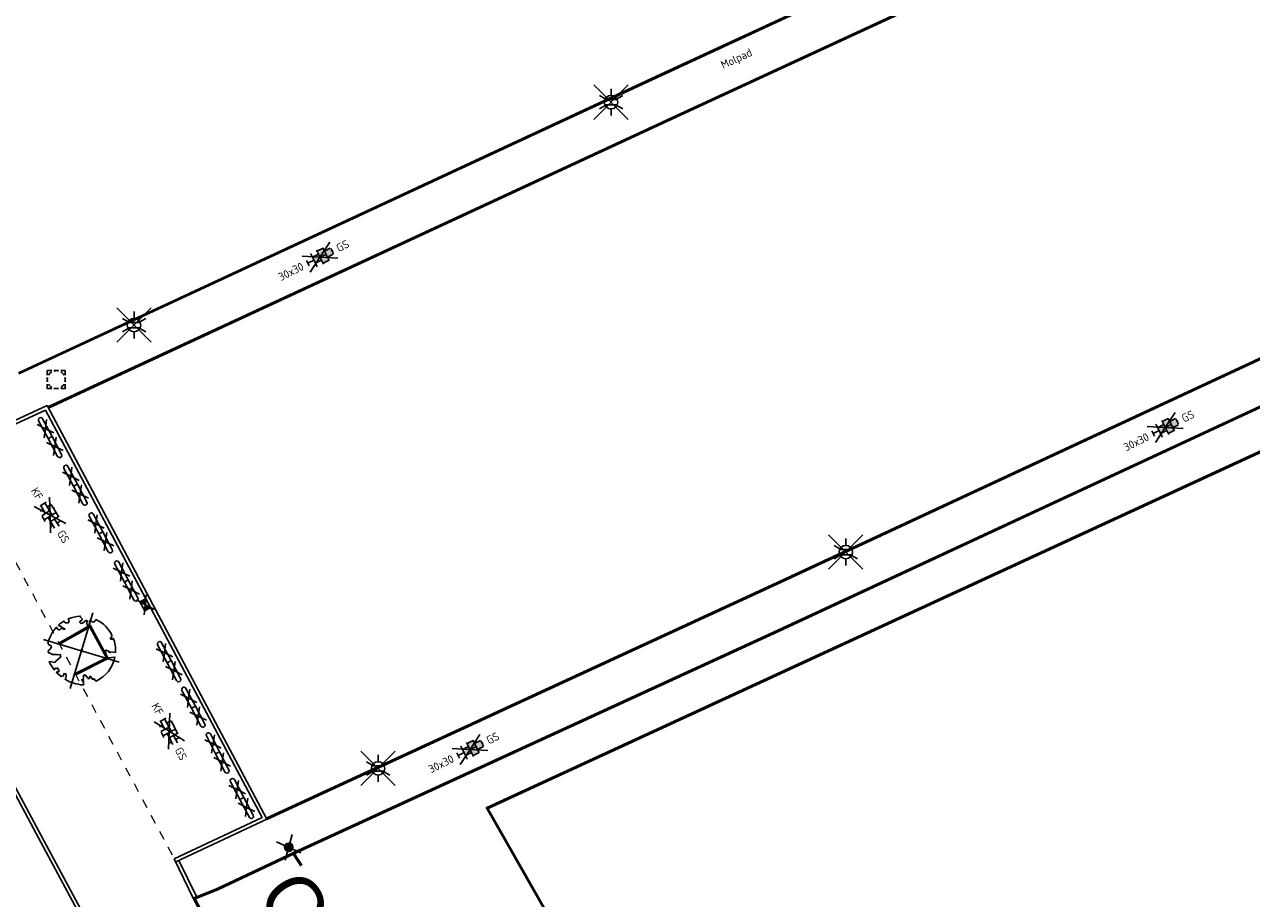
# Model space of a CAD drawing. Header units: metres. Extents: x 155090 to 155764, y 461362 to 461866.
# Tile 4 of 31: x 155285 to 155340, y 461465 to 461504. Entities that reach past the tile are written whole.
import ezdxf
from ezdxf.enums import TextEntityAlignment as Align

# ---------------------------------------------------------------- set-up
doc = ezdxf.new("R2018")
doc.units = ezdxf.units.M
doc.linetypes.add('ZZ-HIDDEN-SO', pattern=[4, 2, -2])
for name, color, linetype, lineweight in [('B-WE-OG-TOPOGRAFIE-T18', 10, 'Continuous', 18), ('N-WE-KG-GRENS_WERK-GD', 7, 'XX-WERKGRENS', 50), ('N-WE-VH-KANTOPSLUITING-T18', 10, 'Continuous', 18), ('V-WE-GR-BOOM-S', 90, 'Continuous', 25), ('V-WE-IE-MEUBILAIR_WEGMEUBILAIR-S-200', 7, 'Continuous', 25), ('V-WE-OV-LICHTMAST-S-200', 190, 'Continuous', 25), ('V-WE-RI-OVERIG_RIOOLPUT-OPHOOGTEBRENGEN-S-200', 10, 'Continuous', 25), ('V-WE-VH-KANTOPSLUITING_OPSLUITBAND_60X200-G', 150, 'V-VH-OPSLUITBAND-SO', 25), ('V-WE-VH-KANTOPSLUITING_TROTTOIRBAND_130X150-G', 210, 'V-VH-TROTTOIRBAND-SO', 25), ('V-WE-VH-KANTOPSLUITING_VOORKANTBAND-G', 50, 'Continuous', 25), ('V-WE-VH-MATERIAALGRENS-G', 7, 'ZZ-HIDDEN-SO', 18), ('V-WE-VH-STOOTBAND-S', 7, 'Continuous', 25), ('V-WE-VH-VERHARDING_BETONSTRAATSTEEN-S-200', 7, 'Continuous', 25), ('V-WE-VH-VERHARDING_TEGEL-S-200', 7, 'Continuous', 25), ('V01-WE-VH-KANTOPSLUITING_OPSLUITBAND_150X250-G', 150, 'Continuous', 25)]:
    doc.layers.add(name, color=color, linetype=linetype, lineweight=lineweight)
doc.layers.add('V-WE-RI-HWA_KOLK-S-200', color=150, linetype='Continuous', lineweight=25, true_color=0x007fff)
doc.styles.add('NLCS-ISO', font='NLCS-ISO.ttf')
doc.styles.add('NLCS-ISO-M200-T18', font='NLCS-ISO.ttf', dxfattribs={"height": 0.36})
doc.linetypes.add('V-VH-OPSLUITBAND-SO', pattern='A,4,-2,2,-2,2,[24,NLCS.SHX,S=1,R=0,X=0,Y=0],2,-2,2,-2', length=20)
doc.linetypes.add('V-VH-TROTTOIRBAND-SO', pattern='A,2.5,[24,NLCS.SHX,S=1,R=0,X=0,Y=0],2.5,-2,2,-2,2,-2', length=15)
doc.linetypes.add('XX-WERKGRENS', pattern='A,0,[137,NLCS.SHX,S=0.5,R=0,X=0,Y=0],-30', length=30)

# ---------------------------------------------------------------- blocks, each defined once
blk = doc.blocks.new('V-SVH-BSS_KEIFORMAAT_ELLEBOOG_KL-SO')
for p, q in [((0, 0), (-3.46, 2)), ((0, 0), (-3.46, -2)), ((-2.92, 0.77), (-2.92, -0.66)), ((-2.92, 0.39), (0.23, 0.39)), ((-1.87, 1.43), (-1.87, 0.39)), ((-1.86, 1.44), (1.28, 1.44)), ((-0.82, 1.69), (-0.82, 1.44)), ((-0.82, 0.39), (-0.82, -1.69)), ((0, 0), (3.46, 2)), ((0, 0), (3.46, -2)), ((0.23, 1.44), (0.23, -1.71)), ((1.28, 1.61), (1.28, -0.66)), ((1.28, 0.39), (3.17, 0.39)), ((2.33, 1.22), (2.33, 0.39)), ((-3.01, -0.66), (-0.82, -0.66)), ((-1.87, -0.66), (-1.87, -1.43)), ((-0.65, -1.71), (0.65, -1.71)), ((0.23, -0.66), (3.01, -0.66)), ((2.33, -0.66), (2.33, -1.22))]:
    blk.add_line(p, q)
at = {"style": 'NLCS-ISO'}
blk.add_attdef('FORMAAT', text='', height=1.8, dxfattribs=at).set_placement((-4.25, 0), align=Align.MIDDLE_RIGHT)
blk.add_attdef('KLEUR', text='', height=1.8, dxfattribs=at).set_placement((4.25, 0), align=Align.MIDDLE_LEFT)
at = {"style": 'NLCS-ISO', "flags": 1}
blk.add_attdef('FUNCTIE', text='', height=1.8, dxfattribs=at).set_placement((0, -2.75), align=Align.TOP_CENTER)
blk = doc.blocks.new('V-SVH-TEGEL_300X300_DIK_HALFST_KL-SO')
h = blk.add_hatch(color=254)
h.dxf.hatch_style = 1
h.paths.add_polyline_path([(0, 0.75), (-1.5, 0.75), (-1.5, -0.75), (0, -0.75)])
h.paths.add_polyline_path([(1.5, 1.5), (0, 1.5), (0, 0), (1.5, 0)])
h.paths.add_polyline_path([(1.5, 0), (0, 0), (0, -0.75), (0, -1.5), (1.5, -1.5)])
h.paths.add_polyline_path([(3, 0.67), (2.92, 0.75), (1.5, 0.75), (1.5, 0), (1.5, -0.75), (2.92, -0.75), (3, -0.67)])
for p, q in [((0, 0), (-3.46, 2)), ((0, 0), (-3.46, -2)), ((-3, -0.67), (-3, 0.67)), ((-3, 0), (-1.5, 0)), ((-1.67, 1.5), (-1.5, 1.5)), ((-1.5, -1.55), (-1.5, 1.55)), ((-1.5, 0.75), (0, 0.75)), ((0, 0), (3.46, 2)), ((0, -1.75), (0, 1.75)), ((0, 1.5), (1.5, 1.5)), ((0, 0), (1.5, 0)), ((0, 0), (3.46, -2)), ((1.5, -1.55), (1.5, 1.55)), ((1.5, 0.75), (2.94, 0.75)), ((3, -0.67), (3, 0.67)), ((3, 0), (3.25, 0)), ((-1.67, -1.5), (-1.5, -1.5)), ((-1.5, -0.75), (0, -0.75)), ((0, -1.5), (1.5, -1.5)), ((1.5, -0.75), (2.94, -0.75))]:
    blk.add_line(p, q)
at = {"style": 'NLCS-ISO'}
blk.add_attdef('FORMAAT', text='', height=1.8, dxfattribs=at).set_placement((-4.25, 0), align=Align.MIDDLE_RIGHT)
blk.add_attdef('KLEUR', text='', height=1.8, dxfattribs=at).set_placement((4.25, 0), align=Align.MIDDLE_LEFT)
at = {"style": 'NLCS-ISO', "flags": 1}
blk.add_attdef('FUNCTIE', text='', height=1.8, dxfattribs=at).set_placement((0, -2.75), align=Align.TOP_CENTER)
blk = doc.blocks.new('V-SVH-STOOTBAND_VLAK_ROND_1000X200')
for points in [[(0, 0.1), (0.9, 0.1)], [(0, -0.1), (0, 0.1)], [(0, -0.1), (0.9, -0.1)]]:
    blk.add_lwpolyline(points)
at = {"flags": 128}
for points in [[(0.114, 0.242), (0.45, 0), (0.786, 0.242)], [(0.114, -0.242), (0.45, 0), (0.784, -0.241)]]:
    blk.add_lwpolyline(points, dxfattribs=at)
blk.add_arc((0.9, 0), 0.1, 269.9997, 90.0003)
blk = doc.blocks.new('*U55')
at = {"lineweight": 30, "flags": 106}
blk.add_attdef('OB', text='', height=0.36, dxfattribs=at).set_placement((0, 0.1), align=Align.BOTTOM_CENTER)
blk = doc.blocks.new('V-SIE-WEG_PAAL_ALGEMEEN-SO')
h = blk.add_hatch(color=256)
edge = h.paths.add_edge_path()
edge.add_arc((0, 0), 0.938, 0, 360)
for p, q in [((-2.27, -1.91), (2.27, 1.91)), ((2.27, -1.91), (-2.27, 1.91))]:
    blk.add_line(p, q)
blk.add_circle((0, 0), 0.938)
blk = doc.blocks.new('V-SRI-KOLK_STRAAT-SO')
h = blk.add_hatch(color=256)
h.dxf.hatch_style = 1
h.paths.add_polyline_path([(-1.125, 0), (0, 0.75), (-1.125, 1.5)])
h.paths.add_polyline_path([(1.125, 0), (1.125, 1.5), (0, 0.75)])
for p, q in [((-1.875, -0.5), (1.875, 2)), ((1.875, -0.5), (-1.875, 2)), ((-1.125, 0), (1.125, 1.5)), ((1.125, 0), (-1.125, 1.5))]:
    blk.add_line(p, q)
blk.add_lwpolyline([(-1.125, 0), (1.125, 0), (1.125, 1.5), (-1.125, 1.5)], close=True)
blk = doc.blocks.new('SRI-PUT_OPHOOGTEBRENGEN-SO')
for p, q in [((-2, -0.5), (-2, 0.5)), ((-0.5, 2), (0.5, 2)), ((2, -0.5), (2, 0.5)), ((-0.5, -2), (0.5, -2))]:
    blk.add_line(p, q)
for points in [[(-1, 2), (-2, 2), (-2, 1)], [(1, 2), (2, 2), (2, 1)], [(-1, -2), (-2, -2), (-2, -1)], [(1, -2), (2, -2), (2, -1)]]:
    blk.add_lwpolyline(points)
for start, end in [(165.5225, 194.4775), (120, 150), (75.5225, 104.4775), (30, 60), (345.5225, 14.4775), (210, 240), (255.5225, 284.4775), (300, 330)]:
    blk.add_arc((0, 0), 2, start, end)
blk = doc.blocks.new('V-SGR-BOOM_05')
for p, q in [((-4.15, 4.15), (4.15, -4.15)), ((4.15, 4.15), (-4.15, -4.15))]:
    blk.add_line(p, q)
blk.add_lwpolyline([(0.43, 4.71), (0.44, 4.72), (0.45, 4.73), (0.46, 4.74), (0.47, 4.75), (0.47, 4.75), (0.48, 4.76), (0.49, 4.77), (0.49, 4.78), (0.5, 4.79), (0.51, 4.8), (0.51, 4.82), (0.52, 4.84), (0.52, 4.86), (0.51, 4.88), (0.51, 4.92), (0.48, 5.03, -0.52938), (0.53, 5.1, -0.087139), (2.22, 4.62, -0.372341), (2.28, 4.47), (2.35, 4.12), (2.18, 3.95), (1.99, 3.99), (1.77, 3.82), (1.85, 3.6), (2.09, 3.53), (2.71, 3.67), (2.86, 3.59), (2.85, 3.45), (2.71, 3.36), (2.58, 2.94), (2.74, 2.67), (3.17, 3.35, -0.504641), (3.41, 3.14, 0.331948), (3.54, 2.92, 0.282008), (3.99, 3), (3.96, 2.99, -0.512156), (4.16, 2.98, -0.16076), (5.09, -0.06), (4.98, -0.17), (4.98, -0.29), (4.86, -0.31), (4.88, -0.44), (4.7, -0.38), (4.64, -0.52), (4.86, -0.67), (4.93, -0.72), (5.05, -0.6, -0.106371), (4.34, -2.61), (3.71, -2.2), (3.59, -2.28), (3.51, -1.94), (3.29, -1.67), (3.02, -1.68), (3.03, -1.99), (2.83, -2.68), (2.86, -2.81), (3.01, -2.83), (3.93, -3.18, -0.236298), (-0.23, -5.01, 0.159625), (-0.35, -4.77, 0.350802), (-0.31, -4.53, -0.504641), (-0.6, -4.39), (-0.53, -4.17), (-0.65, -3.96), (-0.8, -3.98), (-0.82, -4.14), (-0.94, -4.21), (-1.08, -4.11), (-1.2, -3.47), (-1.29, -3.38), (-1.52, -3.39), (-1.59, -3.66), (-1.68, -3.69), (-1.77, -3.92), (-2, -3.8, 0.733583), (-1.92, -3.97, -0.861625), (-1.87, -4.13, 0.279978), (-2.04, -4.39), (-2.04, -4.4, -0.827056), (-2.21, -4.58, -0.116774), (-4.15, -2.56), (-4.11, -2.55), (-4.08, -2.54), (-4.06, -2.53), (-4.04, -2.52), (-4.02, -2.51), (-4.01, -2.5), (-4, -2.49), (-3.77, -2.18), (-3.76, -2.17), (-3.76, -2.16), (-3.75, -2.15), (-3.75, -2.14), (-3.75, -2.13), (-3.74, -2.12), (-3.74, -2.11), (-3.74, -2.1), (-3.73, -2.09), (-3.72, -2.07), (-3.71, -2.06), (-3.71, -2.04), (-3.7, -2.02), (-3.69, -2.01), (-3.68, -1.99), (-3.68, -1.97), (-3.67, -1.96), (-3.67, -1.94), (-3.67, -1.93), (-3.67, -1.92), (-3.67, -1.9), (-3.67, -1.89), (-3.67, -1.88), (-3.68, -1.88), (-3.68, -1.87), (-3.69, -1.87), (-3.7, -1.87), (-3.71, -1.87), (-3.72, -1.87), (-3.73, -1.86), (-3.74, -1.86), (-3.75, -1.86), (-3.76, -1.86), (-3.78, -1.85), (-3.79, -1.84), (-3.8, -1.83), (-3.81, -1.83), (-3.83, -1.82), (-3.84, -1.81), (-3.85, -1.8), (-3.87, -1.78), (-3.88, -1.77), (-3.89, -1.76), (-3.91, -1.75), (-4.15, -2.03), (-4.16, -2.01), (-4.17, -2), (-4.18, -1.98), (-4.19, -1.97), (-4.2, -1.95), (-4.22, -1.94), (-4.24, -1.93), (-4.27, -1.92), (-4.32, -1.93), (-4.38, -1.94), (-4.46, -1.97, -0.040997), (-4.79, -1.03), (-4.62, -1.06), (-4.46, -1.16), (-4.38, -1.08), (-4.28, -0.93), (-4.38, -0.78), (-4.32, -0.57), (-4.52, -0.55), (-4.65, -0.42), (-4.89, -0.58, -0.05814), (-4.99, 0.83), (-4.85, 0.8), (-4.3, 0.36), (-4.06, 0.45), (-3.13, 0.69), (-3.05, 1), (-3.41, 1.14), (-3.46, 1.26), (-4.12, 1.58), (-4.14, 1.77), (-4.36, 1.96), (-4.45, 2.14), (-4.3, 2.38), (-3.96, 2.43), (-3.65, 2.63), (-3.65, 2.84), (-3.84, 3.07), (-3.79, 3.16), (-3.86, 3.31, -0.13428), (-1.66, 4.83, -0.541727), (-1.6, 4.78), (-1.61, 4.64), (-1.61, 4.56), (-1.6, 4.51), (-1.58, 4.46), (-1.56, 4.43), (-1.53, 4.41), (-1.51, 4.39), (-1.49, 4.38), (-1.47, 4.36), (-1.45, 4.34), (-1.43, 4.32), (-1.41, 4.31), (-1.4, 4.3), (-1.38, 4.28), (-1.36, 4.28), (-1.35, 4.27), (-1.33, 4.27), (-1.31, 4.28), (-1.29, 4.28), (-1.27, 4.29), (-1.25, 4.31), (-1.23, 4.32), (-1.21, 4.33), (-1.19, 4.34), (-1.17, 4.34), (-1.15, 4.35), (-1.13, 4.35), (-1.11, 4.35), (-1.09, 4.36), (-1.07, 4.36), (-1.05, 4.36), (-1.03, 4.37), (-1.01, 4.38), (-1, 4.39), (-0.99, 4.41), (-0.97, 4.42), (-0.96, 4.32), (-0.94, 4.3), (-0.83, 4.12), (-0.61, 4), (-0.93, 4.51), (-0.92, 4.52), (-0.92, 4.54), (-0.92, 4.55), (-0.92, 4.57), (-0.92, 4.58), (-0.93, 4.6), (-0.94, 4.61), (-0.95, 4.63), (-0.97, 4.65), (-0.99, 4.67), (-1.02, 4.69), (-1.05, 4.72), (-1.08, 4.75), (-1.12, 4.79), (-1.2, 4.9, -0.543104), (-1.17, 4.98, -0.046766), (-0.23, 5.12, -0.385168), (-0.18, 5.07), (-0.15, 4.88), (-0.14, 4.82), (-0.12, 4.78), (-0.1, 4.75), (-0.09, 4.74), (-0.07, 4.73), (-0.05, 4.73), (-0.03, 4.73), (-0.01, 4.72), (0.01, 4.72), (0.03, 4.72), (0.04, 4.71), (0.06, 4.7), (0.08, 4.7), (0.09, 4.69), (0.11, 4.68), (0.12, 4.67), (0.14, 4.67), (0.15, 4.66), (0.17, 4.65), (0.18, 4.65), (0.19, 4.64), (0.2, 4.63), (0.21, 4.62), (0.22, 4.61), (0.23, 4.6), (0.23, 4.59), (0.24, 4.58), (0.24, 4.58), (0.25, 4.57), (0.25, 4.56), (0.26, 4.56), (0.27, 4.56), (0.28, 4.56), (0.29, 4.56), (0.3, 4.57), (0.31, 4.57), (0.32, 4.58), (0.34, 4.59), (0.35, 4.6), (0.36, 4.62), (0.37, 4.63), (0.38, 4.64), (0.39, 4.66), (0.4, 4.67), (0.41, 4.69), (0.42, 4.7)], format="xyb", close=True)
blk.add_circle((0, 0), 0.15)
blk = doc.blocks.new('V-SOV-LICHTMAST-SO')
for p, q in [((3.83, -3.83), (-3.83, 3.83)), ((-3.83, -3.83), (3.83, 3.83)), ((0, 1.5), (0, 3)), ((-1.3, 0.75), (-2.6, 1.5)), ((1.3, 0.75), (2.6, 1.5)), ((-1.3, -0.75), (-2.6, -1.5)), ((0, -1.5), (0, -3)), ((1.3, -0.75), (2.6, -1.5))]:
    blk.add_line(p, q)
at = {"flags": 128}
for points in [[(-1.38, 0.59), (1.38, 0.59)], [(-1.38, -0.59), (1.38, -0.59)]]:
    blk.add_lwpolyline(points, dxfattribs=at)
blk.add_circle((0, 0), 1.5)
at = {"style": 'NLCS-ISO'}
blk.add_attdef('TYPE', text='', height=1.8, dxfattribs=at).set_placement((0, 3), align=Align.BOTTOM_CENTER)

msp = doc.modelspace()

# ---------------------------------------------------------------- linework, layer by layer
at = {"layer": 'N-WE-KG-GRENS_WERK-GD', "ltscale": 0.02, "flags": 128}
msp.add_lwpolyline([(155105.013, 461659.872), (155118.813, 461635.516), (155126.889, 461638.046), (155124.292, 461649.191), (155170.609, 461666.767), (155218.13, 461583.83), (155167.798, 461559.686), (155178.507, 461538.254), (155186.424, 461542.21), (155185.211, 461545.687), (155228.765, 461565.982), (155303.127, 461423.789), (155319.306, 461445.611), (155305.711, 461469.494), (155347.888, 461488.921), (155355.625, 461465.681), (155372.342, 461477.038), (155355.372, 461504.599), (155385.673, 461521.106), (155404.454, 461519.029), (155405.464, 461528.164), (155392.385, 461531.299), (155360.112, 461595.505), (155330.667, 461580.401), (155309.903, 461612.456), (155357.621, 461640.591), (155359.912, 461638.036), (155362.19, 461639.174), (155351.686, 461656.031), (155304.033, 461629.413), (155269.224, 461682.728), (155257.66, 461700.439), (155310.66, 461717.018), (155299.752, 461735.637), (155212.089, 461702.127), (155199.973, 461719.395), (155183.631, 461710.92), (155193.211, 461696.537)], close=True, dxfattribs=at)
at = {"layer": 'V-WE-VH-KANTOPSLUITING_OPSLUITBAND_60X200-G', "ltscale": 0.2, "flags": 128}
for points in [[(155284.822, 461488.893), (155313.235, 461502.088), (155339.481, 461514.235), (155329.708, 461532.468), (155299.997, 461518.788), (155282.081, 461510.509), (155275.494, 461507.477)], [(155295.874, 461469.042), (155318.621, 461479.533), (155350.224, 461494.219), (155340.43, 461512.438), (155314.149, 461500.279), (155286.165, 461487.313)], [(155297.07, 461467.434), (155299.065, 461464.376), (155294.695, 461461.725), (155292.706, 461465.453), (155293.713, 461465.848), (155297.117, 461467.457), (155318.505, 461477.27), (155351.178, 461492.456), (155352.815, 461489.378), (155357.102, 461481.492), (155359.066, 461477.85), (155357.902, 461473.865)], [(155286.627, 461476.847), (155288.029, 461477.639), (155288.827, 461476.162), (155287.381, 461475.438)]]:
    msp.add_lwpolyline(points, dxfattribs=at)
at = {"layer": 'V-WE-VH-KANTOPSLUITING_TROTTOIRBAND_130X150-G', "ltscale": 0.2}
for points in [[(155232.754, 461567.589), (155233.624, 461565.933), (155234.099, 461565.008), (155234.997, 461563.356), (155241.575, 461550.989), (155254.174, 461527.322), (155269.193, 461499.082), (155285.62, 461468.367), (155303.965, 461434.2), (155304.58, 461433.053), (155304.884, 461431.421), (155305.138, 461430.157), (155305.171, 461429.423), (155305.005, 461428.451)], [(155281.988, 461485.532), (155286.104, 461487.427), (155295.893, 461469.005), (155291.837, 461467.094)]]:
    msp.add_lwpolyline(points, dxfattribs=at)
at = {"layer": 'V-WE-VH-KANTOPSLUITING_VOORKANTBAND-G', "ltscale": 0.2, "flags": 128}
for points in [[(155232.887, 461567.659), (155233.757, 461566.002), (155234.231, 461565.078), (155235.129, 461563.427), (155241.707, 461551.059), (155254.307, 461527.393), (155269.325, 461499.152), (155285.752, 461468.438), (155304.097, 461434.271), (155304.724, 461433.103), (155305.032, 461431.45), (155305.288, 461430.176), (155305.321, 461429.414), (155305.153, 461428.426)], [(155284.847, 461488.838), (155313.26, 461502.033), (155339.564, 461514.207), (155329.734, 461532.546), (155299.972, 461518.843), (155282.056, 461510.564), (155275.467, 461507.53)], [(155295.902, 461468.989), (155318.646, 461479.478), (155350.307, 461494.191), (155340.456, 461512.516), (155314.123, 461500.334), (155286.137, 461487.366)], [(155292.621, 461465.484), (155293.689, 461465.903), (155297.091, 461467.511), (155318.479, 461477.325), (155351.204, 461492.534), (155352.868, 461489.406), (155357.155, 461481.52), (155359.13, 461477.857), (155357.96, 461473.848)], [(155282.051, 461485.396), (155286.038, 461487.232)], [(155286.038, 461487.232), (155295.687, 461469.074)], [(155286.655, 461476.794), (155288.005, 461477.557), (155288.744, 461476.187), (155287.355, 461475.492)], [(155295.687, 461469.074), (155291.773, 461467.23)], [(155292.621, 461465.484), (155291.773, 461467.23)], [(155299.171, 461464.324), (155297.124, 461467.46)], [(155294.69, 461461.606), (155292.621, 461465.484)]]:
    msp.add_lwpolyline(points, dxfattribs=at)
at = {"layer": 'V-WE-VH-MATERIAALGRENS-G', "ltscale": 0.2, "flags": 128}
msp.add_lwpolyline([(155282.051, 461485.396), (155291.773, 461467.23)], dxfattribs=at)
at = {"layer": 'V01-WE-VH-KANTOPSLUITING_OPSLUITBAND_150X250-G', "ltscale": 0.2}
for points in [[(155291.909, 461467.294), (155291.908, 461467.295)], [(155292.756, 461465.549), (155291.974, 461467.159)]]:
    msp.add_lwpolyline(points, dxfattribs=at)

# ---------------------------------------------------------------- block references
at = {"layer": 'N-WE-VH-KANTOPSLUITING-T18'}
ref = msp.add_blockref('*U55', (155297.412, 461466.909), dxfattribs=dict(at, rotation=303.1217820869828))
lines = msp.add_mtext('OB6', dxfattribs={"layer": '0', "insert": (155297.496, 461466.964), "char_height": 2.5, "attachment_point": 1, "rotation": 303.1218, "bg_fill": 3, "box_fill_scale": 1, "bg_fill_color": 256, "bg_fill_transparency": 0})
ref.add_attrib('OB', '', (155297.496, 461466.964), dxfattribs={"flags": 22}).embed_mtext(lines)
at = {"layer": 'V-WE-GR-BOOM-S', "xscale": 0.3, "yscale": 0.3, "zscale": 0.3, "rotation": 28.36331444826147}
msp.add_blockref('V-SGR-BOOM_05', (155287.634, 461476.503), dxfattribs=at)
at = {"layer": 'V-WE-IE-MEUBILAIR_WEGMEUBILAIR-S-200', "xscale": 0.2, "yscale": 0.2, "zscale": 0.2, "rotation": 295.2990901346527}
msp.add_blockref('V-SIE-WEG_PAAL_ALGEMEEN-SO', (155296.872, 461467.746), dxfattribs=at)
at = {"layer": 'V-WE-OV-LICHTMAST-S-200', "xscale": 0.2, "yscale": 0.2, "zscale": 0.2}
for p in [(155311.24, 461500.95), (155289.978, 461491.015), (155321.703, 461480.9), (155300.858, 461471.261)]:
    msp.add_blockref('V-SOV-LICHTMAST-SO', p, dxfattribs=at)
at = {"layer": 'V-WE-RI-HWA_KOLK-S-200', "xscale": 0.2, "yscale": 0.2, "zscale": 0.2, "rotation": 117.9855507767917}
msp.add_blockref('V-SRI-KOLK_STRAAT-SO', (155290.613, 461478.623), dxfattribs=at)
at = {"layer": 'V-WE-RI-OVERIG_RIOOLPUT-OPHOOGTEBRENGEN-S-200', "xscale": 0.2, "yscale": 0.2, "zscale": 0.2}
msp.add_blockref('SRI-PUT_OPHOOGTEBRENGEN-SO', (155286.511, 461488.585), dxfattribs=at)
at = {"layer": 'V-WE-VH-STOOTBAND-S', "xscale": -1}
for p, rotation in [((155286.238, 461486.003), 298.0747221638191), ((155287.366, 461483.88), 297.9855507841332), ((155288.494, 461481.757), 297.9855507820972), ((155289.635, 461479.611), 297.9855507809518), ((155291.543, 461476.018), 298.0713864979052), ((155292.624, 461473.987), 297.9855507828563), ((155293.704, 461471.953), 297.2076681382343), ((155294.785, 461469.92), 297.985550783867)]:
    msp.add_blockref('V-SVH-STOOTBAND_VLAK_ROND_1000X200', p, dxfattribs=dict(at, rotation=rotation))
at = {"layer": 'V-WE-VH-STOOTBAND-S'}
for p, rotation in [((155286.238, 461486.003), 298.0747221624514), ((155287.366, 461483.88), 297.9855507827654), ((155288.494, 461481.757), 297.9855507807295), ((155289.635, 461479.611), 297.9855507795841), ((155291.543, 461476.018), 298.0713864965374), ((155292.624, 461473.987), 297.9855507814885), ((155293.704, 461471.953), 297.2076681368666), ((155294.785, 461469.92), 297.9855507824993)]:
    msp.add_blockref('V-SVH-STOOTBAND_VLAK_ROND_1000X200', p, dxfattribs=dict(at, rotation=rotation))
at = {"layer": 'V-WE-VH-VERHARDING_BETONSTRAATSTEEN-S-200', "xscale": 0.2, "yscale": 0.2, "zscale": 0.2}
for p, rotation in [((155286.236, 461482.551), 301.5472549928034), ((155291.545, 461472.918), 297.8219292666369)]:
    msp.add_blockref('V-SVH-BSS_KEIFORMAAT_ELLEBOOG_KL-SO', p, dxfattribs=dict(at, rotation=rotation)).add_auto_attribs({'FORMAAT': 'KF', 'KLEUR': 'GS'})
at = {"layer": 'V-WE-VH-VERHARDING_TEGEL-S-200', "xscale": 0.2, "yscale": 0.2, "zscale": 0.2, "rotation": 26.55387862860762}
for p in [(155298.267, 461494.044), (155335.94, 461486.449), (155304.956, 461472.106)]:
    msp.add_blockref('V-SVH-TEGEL_300X300_DIK_HALFST_KL-SO', p, dxfattribs=at).add_auto_attribs({'FORMAAT': '30x30', 'KLEUR': 'GS'})

# ---------------------------------------------------------------- texts
at = {"layer": 'B-WE-OG-TOPOGRAFIE-T18', "style": 'NLCS-ISO-M200-T18'}
msp.add_text('Molpad', height=0.36, rotation=25, dxfattribs=at).set_placement((155316.85, 461502.845), align=Align.MIDDLE)

doc.saveas('drawing.dxf')
